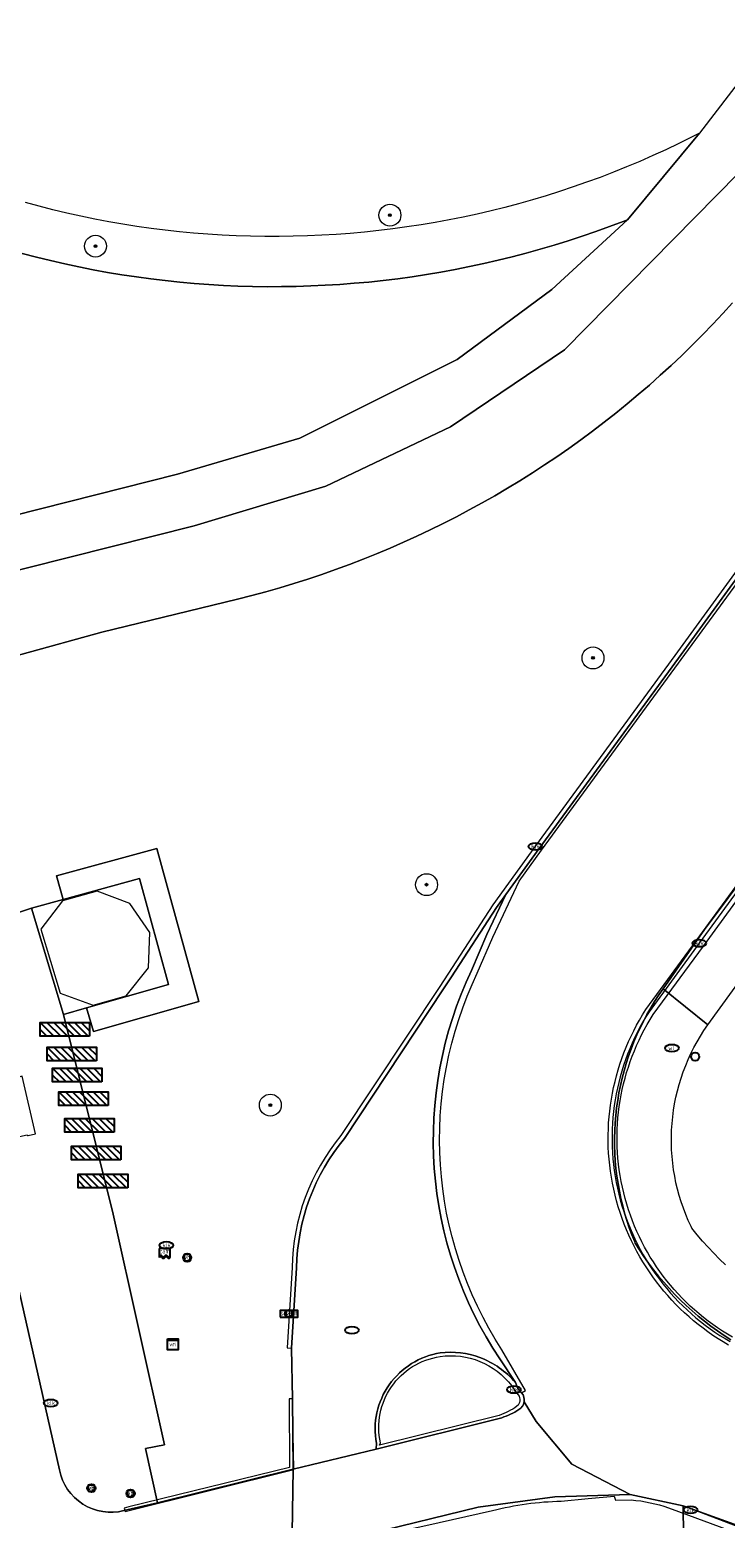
# Model space of a CAD drawing. Header units: metres. Extents: x 152610 to 160096, y 456114 to 462495.
# Tile 48 of 256: x 156068 to 156093, y 459219 to 459273. Entities that reach past the tile are written whole.
import ezdxf
from ezdxf.enums import TextEntityAlignment as Align

# ---------------------------------------------------------------- set-up
doc = ezdxf.new("R2010")
doc.units = ezdxf.units.M
doc.header["$LTSCALE"] = 0.5
doc.layers.get('0').update_dxf_attribs({"linetype": 'CONTINUOUS'})
for name, color, linetype, lineweight in [('B-PV-GR-BOOM-S', 251, 'CONTINUOUS', 25), ('B-PV-GR-GROENVOORZIENING-GV', 251, 'CONTINUOUS', 18), ('B-PV-GR-HAAG-GV', 251, 'CONTINUOUS', 13), ('B-PV-IE-MEUBILAIR-S', 251, 'CONTINUOUS', 25), ('B-PV-IE-MEUBILAIR_WEGMEUBILAIR-GV', 251, 'CONTINUOUS', 18), ('B-PV-IE-MEUBILAIR_WEGMEUBILAIR-S', 251, 'CONTINUOUS', 25), ('B-PV-OG-BEBOUWING_OVERBOUWING-GV', 251, 'CONTINUOUS', 18), ('B-PV-OG-TERREIN_BEGROEID-GV', 251, 'CONTINUOUS', 18), ('B-PV-OG-WEG-GV', 251, 'CONTINUOUS', 18), ('B-PV-RI-HWA_GOOT_LIJNGOOT-G', 251, 'CONTINUOUS', 18), ('B-PV-VH-GESLOTENVERHARDING-GV', 251, 'CONTINUOUS', 18), ('B-PV-VH-GESLOTENVERHARDING_ASFALT-GV', 251, 'CONTINUOUS', 18), ('B-PV-VH-GESLOTENVERHARDING_BETON-GV', 251, 'CONTINUOUS', 18), ('B-PV-VH-ONVERHARD_ZAND-GV', 251, 'CONTINUOUS', 18), ('B-PV-VH-OPENVERHARDING_STRAATBAKSTEEN-GV', 251, 'CONTINUOUS', 18), ('B-PV-VH-OPENVERHARDING_TEGEL-GV', 251, 'CONTINUOUS', 18)]:
    doc.layers.add(name, color=color, linetype=linetype, lineweight=lineweight)
doc.styles.add('NLCS-ISO', font='NLCS-ISO.ttf')

# ---------------------------------------------------------------- blocks, each defined once
blk = doc.blocks.new('SIE-MEUBILAIR_BORD_VERKEER-SO')
blk.add_lwpolyline([(-0.5625, -0.5625), (0.5625, -0.5625), (0.5625, 0.5625), (-0.5625, 0.5625)], close=True)
at = {"style": 'NLCS-ISO'}
blk.add_text('vb', height=0.75, dxfattribs=at).set_placement((0, 0), align=Align.MIDDLE_CENTER)
blk = doc.blocks.new('SIE-MEUBILAIR_BORD_STRAATNAAM-SO')
blk.add_lwpolyline([(-1.62, -0.62), (1.62, -0.62), (1.62, 0.62), (-1.62, 0.62)], close=True)
at = {"style": 'NLCS-ISO'}
blk.add_text('straat', height=0.75, dxfattribs=at).set_placement((0, 0.08), align=Align.MIDDLE_CENTER)
blk = doc.blocks.new('SIE-MEUBILAIR_KAST_VRI-SO')
for points in [[(-1, 1), (1, 1), (1, 0.84), (-1, 0.84)], [(-1, 0.76), (1, 0.76), (1, -1), (-1, -1)]]:
    blk.add_lwpolyline(points, close=True)
at = {"style": 'NLCS-ISO'}
blk.add_text('vri', height=0.75, dxfattribs=at).set_placement((0, 0), align=Align.MIDDLE_CENTER)
blk = doc.blocks.new('SIE-MEUBILAIR_PAAL-SO')
blk.add_circle((0, 0), 0.75)
blk = doc.blocks.new('SIE-MEUBILAIR_PAAL_VERKEERSBORD-SO')
blk.add_circle((0, 0), 0.75)
at = {"style": 'NLCS-ISO'}
blk.add_text('vb', height=0.75, dxfattribs=at).set_placement((0, 0.07), align=Align.MIDDLE_CENTER)
blk = doc.blocks.new('SIE-MEUBILAIR_PUT_KOLK-SO')
blk.add_ellipse((0, 0), major_axis=(1.25, 0), ratio=0.54)
at = {"style": 'NLCS-ISO'}
blk.add_text('klk', height=0.75, dxfattribs=at).set_placement((0.03, 0), align=Align.MIDDLE_CENTER)
blk = doc.blocks.new('SIE-MEUBILAIR_PUT_WATERLEIDINGPUT-SO')
blk.add_ellipse((0, 0), major_axis=(1.25, 0), ratio=0.54)
at = {"style": 'NLCS-ISO'}
blk.add_text('wl', height=0.75, dxfattribs=at).set_placement((-0.14, 0), align=Align.MIDDLE_CENTER)
blk = doc.blocks.new('SIE-MEUBILAIR_PUT_RIOOLPUT-SO')
blk.add_ellipse((0, 0), major_axis=(1.25, 0), ratio=0.54)
blk = doc.blocks.new('SIE-MEUBILAIR_SENSOR_CAMERA-SO')
for p, q in [((1, 0.5), (-1, 0.5)), ((-1, 0.5), (-1, -1.125)), ((1, -1.125), (1, 0.5))]:
    blk.add_line(p, q)
for centre, start, end in [((-0.75, -1.0625), 36.869898, 143.130102), ((-0.75, -1.1875), 36.869898, 143.130102), ((-0.75, -1.3125), 36.869898, 143.130102), ((-0.25, -0.6875), 216.869898, 323.130102), ((-0.25, -0.8125), 216.869898, 323.130102), ((-0.25, -0.9375), 216.869898, 323.130102), ((0.25, -1.0625), 36.869898, 143.130102), ((0.25, -1.1875), 36.869898, 143.130102), ((0.25, -1.3125), 36.869898, 143.130102), ((0.75, -0.6875), 216.869898, 323.130102), ((0.75, -0.8125), 216.869898, 323.130102), ((0.75, -0.9375), 216.869898, 323.130102)]:
    blk.add_arc(centre, 0.3125, start, end)
at = {"style": 'NLCS-ISO'}
blk.add_text('cam', height=0.75, dxfattribs=at).set_placement((0, 0), align=Align.MIDDLE_CENTER)
blk = doc.blocks.new('SIE-WEG_FIETSREK-SO')
for p, q in [((-4.5, 1.25), (-2, -1.25)), ((-4.5, 0), (-3.25, -1.25)), ((-3.25, 1.25), (-0.75, -1.25)), ((-2, 1.25), (0.5, -1.25)), ((-0.75, 1.25), (1.75, -1.25)), ((0.5, 1.25), (3, -1.25)), ((1.76, 1.25), (4.26, -1.25)), ((3.01, 1.25), (4.5, -0.24)), ((4.26, 1.25), (4.5, 1.01))]:
    blk.add_line(p, q)
at = {"flags": 128}
blk.add_lwpolyline([(4.51, -1.25), (-4.51, -1.25), (-4.51, 1.25), (4.51, 1.25), (4.51, -1.25)], close=True, dxfattribs=at)
blk = doc.blocks.new('SGR-BOOM_GBKN-SO')
at = {"linetype": 'ByBlock', "lineweight": 18}
h = blk.add_hatch(color=0, dxfattribs=at)
h.dxf.hatch_style = 1
edge = h.paths.add_edge_path()
edge.add_arc((0, 0), 0.25, 0, 360)
at = {"color": 0, "linetype": 'ByBlock', "lineweight": 18}
for radius in [2, 0.25]:
    blk.add_circle((0, 0), radius, dxfattribs=at)
at = {"color": 0, "linetype": 'ByBlock', "lineweight": 18, "style": 'NLCS-ISO'}
blk.add_attdef('SOORT', (2.5, 0), '', height=1.5, dxfattribs=at)

msp = doc.modelspace()

# ---------------------------------------------------------------- linework, layer by layer
at = {"layer": 'B-PV-GR-GROENVOORZIENING-GV'}
for points in [[(156082.914, 459224.701, 0.42094), (156080.582, 459221.403)], [(156084.358, 459224.532, 0.119786), (156082.914, 459224.701)], [(156085.654, 459223.621, 0.12908), (156084.358, 459224.532)], [(156085.783, 459222.632, 0.223403), (156085.974, 459222.915)], [(156085.974, 459222.915, 0.219189), (156085.88, 459223.244)], [(156085.153, 459222.336, 0.056584), (156085.783, 459222.632)]]:
    msp.add_lwpolyline(points, format="xyb", dxfattribs=at)
at = {"layer": 'B-PV-GR-GROENVOORZIENING-GV', "flags": 128}
for points in [[(156085.88, 459223.244), (156085.739, 459223.406), (156085.654, 459223.621)], [(156080.582, 459221.403), (156080.579, 459221.192), (156085.153, 459222.336)]]:
    msp.add_lwpolyline(points, dxfattribs=at)
at = {"layer": 'B-PV-GR-HAAG-GV', "flags": 128}
msp.add_lwpolyline([(156070.01, 459237.291), (156070.264, 459236.428), (156074.109, 459237.526), (156072.574, 459243.11), (156068.913, 459242.114), (156069.154, 459241.247), (156071.944, 459242.006), (156073.005, 459238.147)], close=True, dxfattribs=at)
at = {"layer": 'B-PV-IE-MEUBILAIR_WEGMEUBILAIR-GV', "flags": 128}
for points in [[(156131.342, 459293.34), (156129.006, 459290.053), (156128.302, 459289.002), (156121.553, 459279.755), (156114.715, 459270.229), (156102.653, 459253.745), (156092.361, 459239.649), (156090.528, 459237.151)], [(156090.679, 459237.047), (156092.508, 459239.541), (156095.526, 459243.675), (156099.131, 459248.6), (156099.526, 459248.331), (156102.476, 459252.419), (156102.042, 459252.694), (156108.268, 459261.129), (156108.48, 459260.953), (156111.413, 459265.072), (156111.175, 459265.216), (156116.761, 459272.807), (156117.105, 459272.53), (156120.076, 459276.585), (156119.673, 459276.847), (156124.645, 459283.653), (156124.858, 459283.458), (156128.36, 459288.271), (156128.118, 459288.495), (156129.143, 459289.875), (156129.346, 459289.726), (156131.698, 459293.068), (156131.529, 459293.189)], [(156085.306, 459241.434), (156086.518, 459243.106), (156091.599, 459250.054), (156094.074, 459253.444), (156099.309, 459260.595), (156099.176, 459260.693), (156093.941, 459253.541), (156091.465, 459250.151), (156086.385, 459243.203), (156084.824, 459241.05), (156082.898, 459238.072), (156079.29, 459232.63)], [(156079.422, 459232.531), (156083.036, 459237.981), (156083.32, 459238.419), (156084.96, 459240.956), (156085.306, 459241.434)], [(156077.505, 459227.815), (156077.324, 459224.883), (156077.49, 459224.877), (156077.671, 459227.808)], [(156085.517, 459223.503), (156085.62, 459223.338), (156085.755, 459223.169)], [(156085.88, 459223.244), (156085.739, 459223.406), (156085.654, 459223.621)], [(156080.582, 459221.403), (156080.579, 459221.192), (156085.153, 459222.336)], [(156085.057, 459222.416), (156080.697, 459221.332), (156080.731, 459221.423)], [(156091.238, 459219.054), (156091.97, 459218.782), (156093.973, 459218.035), (156095.889, 459217.251), (156095.967, 459217.212), (156098.874, 459216.627), (156098.912, 459216.864), (156096.91, 459217.268), (156094.098, 459218.239), (156091.769, 459219.116), (156089.842, 459219.541), (156087.094, 459219.453), (156084.289, 459219.078), (156080.321, 459218.099), (156080.318, 459217.959), (156082.388, 459218.405), (156084.816, 459218.951)], [(156087.317, 459219.295), (156088.31, 459219.384), (156089.258, 459219.478), (156089.304, 459219.328), (156089.878, 459219.34)]]:
    msp.add_lwpolyline(points, dxfattribs=at)
at = {"layer": 'B-PV-IE-MEUBILAIR_WEGMEUBILAIR-GV'}
for points in [[(156090.528, 459237.151, 0.429416), (156093.489, 459225.114)], [(156093.571, 459225.278, -0.428774), (156090.679, 459237.047)], [(156079.29, 459232.63, 0.170052), (156077.505, 459227.815)], [(156077.671, 459227.808, -0.170853), (156079.422, 459232.531)], [(156082.914, 459224.701, 0.42094), (156080.582, 459221.403)], [(156080.731, 459221.423, -0.434768), (156082.903, 459224.569)], [(156082.903, 459224.569, -0.273255), (156085.517, 459223.503)], [(156084.358, 459224.532, 0.119786), (156082.914, 459224.701)], [(156085.654, 459223.621, 0.12908), (156084.358, 459224.532)], [(156085.755, 459223.169, -0.406178), (156085.71, 459222.753)], [(156085.783, 459222.632, 0.465896), (156085.88, 459223.244)], [(156085.71, 459222.753, -0.056602), (156085.057, 459222.416)], [(156085.153, 459222.336, 0.056584), (156085.783, 459222.632)], [(156084.816, 459218.951, -0.056749), (156087.317, 459219.295)], [(156089.878, 459219.34, -0.058702), (156091.238, 459219.054)]]:
    msp.add_lwpolyline(points, format="xyb", dxfattribs=at)
at = {"layer": 'B-PV-IE-MEUBILAIR_WEGMEUBILAIR-GV', "flags": 128}
for points in [[(156068.145, 459232.699), (156067.667, 459234.8), (156067.353, 459234.713), (156067.363, 459234.672), (156066.464, 459234.426), (156066.938, 459232.455), (156066.96, 459232.46), (156067.848, 459232.659), (156067.854, 459232.633), (156067.882, 459232.639)], [(156077.525, 459223.03), (156077.401, 459223.027), (156077.412, 459220.515), (156071.555, 459219.081), (156071.389, 459219.041), (156071.416, 459218.917), (156077.574, 459220.446)]]:
    msp.add_lwpolyline(points, close=True, dxfattribs=at)
at = {"layer": 'B-PV-OG-BEBOUWING_OVERBOUWING-GV', "flags": 128}
msp.add_lwpolyline([(156069.047, 459237.825), (156070.25, 459237.386), (156071.458, 459237.731), (156072.269, 459238.753), (156072.32, 459240.037), (156071.593, 459241.099), (156070.396, 459241.551), (156069.139, 459241.199), (156068.346, 459240.166)], close=True, dxfattribs=at)
at = {"layer": 'B-PV-OG-TERREIN_BEGROEID-GV', "flags": 128}
for points in [[(156064.327, 459254.485), (156073.331, 459256.764), (156077.792, 459258.082), (156083.525, 459260.948), (156086.976, 459263.501), (156089.739, 459266.051), (156089.58, 459265.989), (156089.084, 459265.801), (156088.584, 459265.62), (156088.082, 459265.447), (156087.577, 459265.281), (156087.07, 459265.123), (156086.56, 459264.973), (156086.048, 459264.83), (156085.535, 459264.696), (156085.019, 459264.568), (156084.501, 459264.449), (156083.982, 459264.337), (156083.461, 459264.234), (156082.938, 459264.138), (156082.414, 459264.05), (156081.889, 459263.97), (156081.363, 459263.898), (156080.835, 459263.833), (156080.307, 459263.777), (156079.778, 459263.729), (156079.248, 459263.688), (156078.718, 459263.656), (156078.187, 459263.632), (156077.656, 459263.615), (156077.125, 459263.607), (156076.594, 459263.606), (156076.063, 459263.614), (156075.532, 459263.63), (156075.001, 459263.653), (156074.471, 459263.685), (156073.941, 459263.724), (156073.412, 459263.772), (156072.883, 459263.828), (156072.356, 459263.891), (156071.83, 459263.962), (156071.304, 459264.042), (156070.78, 459264.129), (156070.258, 459264.224), (156069.736, 459264.327), (156069.217, 459264.438), (156068.699, 459264.556), (156068.183, 459264.683), (156067.669, 459264.817)], [(156093.577, 459263.019), (156093.218, 459262.624), (156092.852, 459262.235), (156092.48, 459261.851), (156092.103, 459261.473), (156091.72, 459261.101), (156091.332, 459260.734), (156090.938, 459260.373), (156090.538, 459260.018), (156090.134, 459259.669), (156089.724, 459259.327), (156089.31, 459258.99), (156088.89, 459258.66), (156088.465, 459258.336), (156088.036, 459258.018), (156087.602, 459257.707), (156087.163, 459257.402), (156086.719, 459257.104), (156086.272, 459256.813), (156085.82, 459256.528), (156085.363, 459256.251), (156084.903, 459255.979), (156084.439, 459255.716), (156083.97, 459255.459), (156083.499, 459255.209), (156083.023, 459254.966), (156082.543, 459254.73), (156082.061, 459254.501), (156081.574, 459254.28), (156081.085, 459254.066), (156080.592, 459253.859), (156080.097, 459253.66), (156079.598, 459253.468), (156079.097, 459253.284), (156078.593, 459253.107), (156078.086, 459252.938), (156077.577, 459252.777), (156077.065, 459252.623), (156076.552, 459252.476), (156076.036, 459252.338), (156075.518, 459252.207), (156070.571, 459251.003), (156064.742, 459249.39)], [(156079.422, 459232.531), (156083.036, 459237.981), (156083.32, 459238.419), (156084.96, 459240.956), (156085.306, 459241.434), (156086.518, 459243.106), (156091.599, 459250.054), (156094.074, 459253.444)], [(156067.278, 459240.69), (156067.999, 459240.933), (156069.154, 459241.247), (156068.913, 459242.114), (156072.574, 459243.11), (156074.109, 459237.526), (156070.264, 459236.428), (156070.01, 459237.291), (156069.173, 459237.052), (156070.988, 459229.762), (156072.849, 459221.352), (156072.159, 459221.211), (156072.598, 459219.231)], [(156072.598, 459219.231), (156077.544, 459220.456), (156077.525, 459223.03), (156077.49, 459224.877), (156077.671, 459227.808)]]:
    msp.add_lwpolyline(points, dxfattribs=at)
at = {"layer": 'B-PV-OG-TERREIN_BEGROEID-GV'}
msp.add_lwpolyline([(156077.671, 459227.808, -0.170853), (156079.422, 459232.531)], format="xyb", dxfattribs=at)
at = {"layer": 'B-PV-OG-WEG-GV'}
msp.add_lwpolyline([(156068.291, 459198.402, 0.061483), (156065.761, 459221.269)], format="xyb", dxfattribs=at)
at = {"layer": 'B-PV-RI-HWA_GOOT_LIJNGOOT-G', "flags": 128}
for points in [[(156084.263, 459238.56), (156084.825, 459239.868), (156085.788, 459241.91), (156086.608, 459243.041), (156096.691, 459256.831), (156100.606, 459262.102), (156108.969, 459273.215), (156120.085, 459288.499), (156125.089, 459295.466)], [(156090.412, 459237.23), (156092.247, 459239.732), (156102.54, 459253.828), (156114.601, 459270.312), (156121.44, 459279.837), (156128.187, 459289.083), (156128.891, 459290.133), (156131.228, 459293.421)], [(156085.88, 459223.244), (156086.025, 459223.327), (156085.161, 459224.815)]]:
    msp.add_lwpolyline(points, dxfattribs=at)
at = {"layer": 'B-PV-RI-HWA_GOOT_LIJNGOOT-G'}
for points in [[(156085.161, 459224.815, -0.261043), (156084.263, 459238.56)], [(156093.425, 459224.989, -0.429786), (156090.412, 459237.23)]]:
    msp.add_lwpolyline(points, format="xyb", dxfattribs=at)
at = {"layer": 'B-PV-VH-GESLOTENVERHARDING-GV', "flags": 128}
for points in [[(156069.021, 459220.436), (156067.015, 459229.327), (156065.459, 459235.465), (156064.33, 459239.288), (156061.817, 459246.326)], [(156071.649, 459215.932), (156077.494, 459217.363), (156077.544, 459220.456), (156072.598, 459219.231), (156071.375, 459218.947)]]:
    msp.add_lwpolyline(points, dxfattribs=at)
at = {"layer": 'B-PV-VH-GESLOTENVERHARDING-GV'}
for points in [[(156065.761, 459221.269, -0.061483), (156068.291, 459198.402)], [(156071.375, 459218.947, -0.429578), (156069.021, 459220.436)]]:
    msp.add_lwpolyline(points, format="xyb", dxfattribs=at)
at = {"layer": 'B-PV-VH-GESLOTENVERHARDING_ASFALT-GV', "flags": 128}
for points in [[(156093.787, 459267.747), (156087.449, 459261.308), (156083.284, 459258.489), (156078.741, 459256.333), (156073.938, 459254.881), (156064.806, 459252.583)], [(156064.742, 459249.39), (156070.571, 459251.003), (156075.518, 459252.207), (156076.036, 459252.338), (156076.552, 459252.476), (156077.065, 459252.623), (156077.577, 459252.777), (156078.086, 459252.938), (156078.593, 459253.107), (156079.097, 459253.284), (156079.598, 459253.468), (156080.097, 459253.66), (156080.592, 459253.859), (156081.085, 459254.066), (156081.574, 459254.28), (156082.061, 459254.501), (156082.543, 459254.73), (156083.023, 459254.966), (156083.499, 459255.209), (156083.97, 459255.459), (156084.439, 459255.716), (156084.903, 459255.979), (156085.363, 459256.251), (156085.82, 459256.528), (156086.272, 459256.813), (156086.719, 459257.104), (156087.163, 459257.402), (156087.602, 459257.707), (156088.036, 459258.018), (156088.465, 459258.336), (156088.89, 459258.66), (156089.31, 459258.99), (156089.724, 459259.327), (156090.134, 459259.669), (156090.538, 459260.018), (156090.938, 459260.373), (156091.332, 459260.734), (156091.72, 459261.101), (156092.103, 459261.473), (156092.48, 459261.851), (156092.852, 459262.235), (156093.218, 459262.624), (156093.577, 459263.019)], [(156094.074, 459253.444), (156091.599, 459250.054), (156086.518, 459243.106), (156085.306, 459241.434), (156084.613, 459239.964), (156084.051, 459238.656)], [(156093.509, 459225.177), (156093.262, 459225.337), (156093.019, 459225.503), (156092.781, 459225.677), (156092.547, 459225.856), (156092.319, 459226.042), (156092.095, 459226.234), (156091.877, 459226.432), (156091.665, 459226.636), (156091.458, 459226.846), (156091.256, 459227.061), (156091.061, 459227.281), (156090.872, 459227.507), (156090.689, 459227.738), (156090.512, 459227.973), (156090.342, 459228.214), (156090.178, 459228.459), (156090.021, 459228.708), (156090.003, 459228.75), (156089.901, 459229.008), (156089.806, 459229.268), (156089.718, 459229.531), (156089.638, 459229.797), (156089.566, 459230.064), (156089.502, 459230.334), (156089.445, 459230.605), (156089.396, 459230.878), (156089.355, 459231.153), (156089.322, 459231.428), (156089.297, 459231.704), (156089.28, 459231.981), (156089.271, 459232.258), (156089.27, 459232.535), (156089.277, 459232.812), (156089.292, 459233.089), (156089.315, 459233.366), (156089.346, 459233.641), (156089.385, 459233.916), (156089.431, 459234.189), (156089.486, 459234.461), (156089.549, 459234.731), (156089.619, 459234.999), (156089.696, 459235.265), (156089.782, 459235.529), (156089.875, 459235.79), (156089.976, 459236.049), (156090.084, 459236.304), (156090.199, 459236.556), (156090.322, 459236.805), (156090.451, 459237.05), (156090.588, 459237.291), (156090.732, 459237.528), (156090.882, 459237.762), (156091.039, 459237.99), (156092.551, 459240.155), (156101.975, 459252.764)], [(156085.085, 459224.48), (156085.654, 459223.621), (156085.739, 459223.406), (156085.88, 459223.244)], [(156085.153, 459222.336), (156080.579, 459221.192), (156077.544, 459220.456), (156077.494, 459217.363), (156080.321, 459218.099), (156084.289, 459219.078), (156087.094, 459219.453), (156089.842, 459219.541), (156087.709, 459220.641), (156086.409, 459222.201), (156085.974, 459222.915)], [(156085.974, 459222.915), (156086.409, 459222.201), (156087.709, 459220.641), (156089.842, 459219.541), (156091.769, 459219.116), (156096.91, 459217.268)]]:
    msp.add_lwpolyline(points, dxfattribs=at)
at = {"layer": 'B-PV-VH-GESLOTENVERHARDING_ASFALT-GV'}
for points in [[(156084.051, 459238.656, 0.264253), (156085.085, 459224.48)], [(156085.974, 459222.915, -0.223403), (156085.783, 459222.632)], [(156085.88, 459223.244, -0.219189), (156085.974, 459222.915)], [(156085.783, 459222.632, -0.056584), (156085.153, 459222.336)]]:
    msp.add_lwpolyline(points, format="xyb", dxfattribs=at)
at = {"layer": 'B-PV-VH-GESLOTENVERHARDING_BETON-GV', "flags": 128}
msp.add_lwpolyline([(156067.999, 459240.933), (156069.173, 459237.052), (156070.01, 459237.291), (156073.005, 459238.147), (156071.944, 459242.006), (156069.154, 459241.247)], close=True, dxfattribs=at)
at = {"layer": 'B-PV-VH-ONVERHARD_ZAND-GV', "flags": 128}
msp.add_lwpolyline([(156070.01, 459237.291), (156070.264, 459236.428), (156074.109, 459237.526), (156072.574, 459243.11), (156068.913, 459242.114), (156069.154, 459241.247), (156071.944, 459242.006), (156073.005, 459238.147)], close=True, dxfattribs=at)
at = {"layer": 'B-PV-VH-OPENVERHARDING_STRAATBAKSTEEN-GV', "flags": 128}
for points in [[(156085.306, 459241.434), (156084.96, 459240.956), (156083.32, 459238.419), (156083.036, 459237.981), (156079.422, 459232.531)], [(156084.051, 459238.656), (156084.613, 459239.964), (156085.306, 459241.434)], [(156077.671, 459227.808), (156077.49, 459224.877), (156077.525, 459223.03), (156077.544, 459220.456), (156080.579, 459221.192), (156080.582, 459221.403)], [(156085.654, 459223.621), (156085.085, 459224.48)]]:
    msp.add_lwpolyline(points, dxfattribs=at)
at = {"layer": 'B-PV-VH-OPENVERHARDING_STRAATBAKSTEEN-GV'}
for points in [[(156085.085, 459224.48, -0.264253), (156084.051, 459238.656)], [(156079.422, 459232.531, 0.170853), (156077.671, 459227.808)], [(156080.582, 459221.403, -0.42094), (156082.914, 459224.701)], [(156082.914, 459224.701, -0.119786), (156084.358, 459224.532)], [(156084.358, 459224.532, -0.12908), (156085.654, 459223.621)]]:
    msp.add_lwpolyline(points, format="xyb", dxfattribs=at)
at = {"layer": 'B-PV-VH-OPENVERHARDING_TEGEL-GV', "flags": 128}
for points in [[(156094.054, 459271.413), (156092.365, 459269.205), (156089.739, 459266.051), (156086.976, 459263.501), (156083.525, 459260.948), (156077.792, 459258.082), (156073.331, 459256.764), (156064.327, 459254.485), (156064.806, 459252.583), (156073.938, 459254.881), (156078.741, 459256.333), (156083.284, 459258.489), (156087.449, 459261.308), (156093.787, 459267.747)], [(156067.669, 459264.817), (156068.183, 459264.683), (156068.699, 459264.556), (156069.217, 459264.438), (156069.736, 459264.327), (156070.258, 459264.224), (156070.78, 459264.129), (156071.304, 459264.042), (156071.83, 459263.962), (156072.356, 459263.891), (156072.883, 459263.828), (156073.412, 459263.772), (156073.941, 459263.724), (156074.471, 459263.685), (156075.001, 459263.653), (156075.532, 459263.63), (156076.063, 459263.614), (156076.594, 459263.606), (156077.125, 459263.607), (156077.656, 459263.615), (156078.187, 459263.632), (156078.718, 459263.656), (156079.248, 459263.688), (156079.778, 459263.729), (156080.307, 459263.777), (156080.835, 459263.833), (156081.363, 459263.898), (156081.889, 459263.97), (156082.414, 459264.05), (156082.938, 459264.138), (156083.461, 459264.234), (156083.982, 459264.337), (156084.501, 459264.449), (156085.019, 459264.568), (156085.535, 459264.696), (156086.048, 459264.83), (156086.56, 459264.973), (156087.07, 459265.123), (156087.577, 459265.281), (156088.082, 459265.447), (156088.584, 459265.62), (156089.084, 459265.801), (156089.58, 459265.989), (156089.739, 459266.051), (156092.365, 459269.205), (156092.074, 459269.056), (156091.608, 459268.826), (156091.138, 459268.603), (156090.664, 459268.387), (156090.188, 459268.178), (156089.708, 459267.976), (156089.225, 459267.782), (156088.74, 459267.596), (156088.251, 459267.416), (156087.76, 459267.245), (156087.266, 459267.081), (156086.77, 459266.924), (156086.271, 459266.776), (156085.771, 459266.635), (156085.268, 459266.501), (156084.763, 459266.376), (156084.256, 459266.258), (156083.748, 459266.148), (156083.237, 459266.046), (156082.726, 459265.951), (156082.213, 459265.865), (156081.698, 459265.786), (156081.183, 459265.716), (156080.666, 459265.653), (156080.149, 459265.598), (156079.631, 459265.552), (156079.112, 459265.513), (156078.593, 459265.482), (156078.073, 459265.459), (156077.553, 459265.444), (156077.033, 459265.437), (156076.512, 459265.438), (156075.992, 459265.448), (156075.472, 459265.465), (156074.952, 459265.49), (156074.433, 459265.523), (156073.915, 459265.564), (156073.397, 459265.613), (156072.879, 459265.67), (156072.363, 459265.735), (156071.848, 459265.808), (156071.334, 459265.889), (156070.821, 459265.978), (156070.31, 459266.074), (156069.801, 459266.179), (156069.293, 459266.291), (156068.786, 459266.411), (156068.282, 459266.539), (156067.78, 459266.674)], [(156101.975, 459252.764), (156092.551, 459240.155), (156091.039, 459237.99), (156092.666, 459236.669), (156101.576, 459248.942)], [(156069.173, 459237.052), (156067.999, 459240.933), (156067.278, 459240.69), (156064.234, 459249.279), (156063.014, 459248.897)], [(156061.817, 459246.326), (156064.33, 459239.288), (156065.459, 459235.465), (156067.015, 459229.327), (156069.021, 459220.436)], [(156093.319, 459227.916), (156093.1, 459228.124), (156092.887, 459228.338), (156092.679, 459228.557), (156092.477, 459228.782), (156092.281, 459229.013), (156092.091, 459229.248), (156092.06, 459229.313), (156091.959, 459229.532), (156091.865, 459229.755), (156091.779, 459229.981), (156091.7, 459230.21), (156091.629, 459230.441), (156091.566, 459230.674), (156091.51, 459230.91), (156091.462, 459231.147), (156091.422, 459231.385), (156091.391, 459231.625), (156091.366, 459231.865), (156091.35, 459232.107), (156091.342, 459232.348), (156091.342, 459232.59), (156091.35, 459232.832), (156091.366, 459233.073), (156091.39, 459233.314), (156091.422, 459233.553), (156091.461, 459233.792), (156091.509, 459234.029), (156091.564, 459234.264), (156091.627, 459234.498), (156091.698, 459234.729), (156091.777, 459234.957), (156091.863, 459235.183), (156091.956, 459235.407), (156092.057, 459235.626), (156092.165, 459235.843), (156092.28, 459236.055), (156092.402, 459236.264), (156092.53, 459236.469), (156092.666, 459236.669), (156091.039, 459237.99), (156090.882, 459237.762), (156090.732, 459237.528), (156090.588, 459237.291), (156090.451, 459237.05), (156090.322, 459236.805), (156090.199, 459236.556), (156090.084, 459236.304), (156089.976, 459236.049), (156089.875, 459235.79), (156089.782, 459235.529), (156089.696, 459235.265), (156089.619, 459234.999), (156089.549, 459234.731), (156089.486, 459234.461), (156089.431, 459234.189), (156089.385, 459233.916), (156089.346, 459233.641), (156089.315, 459233.366), (156089.292, 459233.089), (156089.277, 459232.812), (156089.27, 459232.535), (156089.271, 459232.258), (156089.28, 459231.981), (156089.297, 459231.704), (156089.322, 459231.428), (156089.355, 459231.153), (156089.396, 459230.878), (156089.445, 459230.605), (156089.502, 459230.334), (156089.566, 459230.064), (156089.638, 459229.797), (156089.718, 459229.531), (156089.806, 459229.268), (156089.901, 459229.008), (156090.003, 459228.75), (156090.021, 459228.708), (156090.178, 459228.459), (156090.342, 459228.214), (156090.512, 459227.973), (156090.689, 459227.738), (156090.872, 459227.507), (156091.061, 459227.281), (156091.256, 459227.061), (156091.458, 459226.846), (156091.665, 459226.636), (156091.877, 459226.432), (156092.095, 459226.234), (156092.319, 459226.042), (156092.547, 459225.856), (156092.781, 459225.677), (156093.019, 459225.503), (156093.262, 459225.337), (156093.509, 459225.177)], [(156071.375, 459218.947), (156072.598, 459219.231), (156072.159, 459221.211), (156072.849, 459221.352), (156070.988, 459229.762), (156069.173, 459237.052)], [(156091.802, 459216.971), (156091.769, 459219.116), (156089.842, 459219.541), (156087.094, 459219.453), (156084.289, 459219.078), (156080.321, 459218.099)], [(156096.91, 459217.268), (156091.769, 459219.116), (156091.802, 459216.971), (156091.685, 459216.376), (156101.877, 459214.203)]]:
    msp.add_lwpolyline(points, dxfattribs=at)
at = {"layer": 'B-PV-VH-OPENVERHARDING_TEGEL-GV'}
msp.add_lwpolyline([(156069.021, 459220.436, 0.429578), (156071.375, 459218.947)], format="xyb", dxfattribs=at)

# ---------------------------------------------------------------- block references
at = {"layer": 'B-PV-GR-BOOM-S', "xscale": 0.2, "yscale": 0.2, "zscale": 0.2}
for p in [(156081.076, 459266.216), (156070.339, 459265.086), (156088.484, 459250.059), (156082.413, 459241.786), (156076.715, 459233.744)]:
    msp.add_blockref('SGR-BOOM_GBKN-SO', p, dxfattribs=at)
at = {"layer": 'B-PV-IE-MEUBILAIR-S', "xscale": 0.2, "yscale": 0.2, "zscale": 0.2}
for name, p in [('SIE-MEUBILAIR_PUT_KOLK-SO', (156086.38, 459243.18)), ('SIE-MEUBILAIR_PUT_KOLK-SO', (156092.361, 459239.649)), ('SIE-MEUBILAIR_PUT_WATERLEIDINGPUT-SO', (156091.363, 459235.825)), ('SIE-MEUBILAIR_PAAL-SO', (156092.208, 459235.508)), ('SIE-MEUBILAIR_SENSOR_CAMERA-SO', (156072.862, 459228.408)), ('SIE-MEUBILAIR_PUT_KOLK-SO', (156072.926, 459228.627)), ('SIE-MEUBILAIR_PAAL_VERKEERSBORD-SO', (156073.681, 459228.18)), ('SIE-MEUBILAIR_BORD_VERKEER-SO', (156073.681, 459228.18)), ('SIE-MEUBILAIR_BORD_STRAATNAAM-SO', (156077.394, 459226.128)), ('SIE-MEUBILAIR_PAAL_VERKEERSBORD-SO', (156077.394, 459226.128)), ('SIE-MEUBILAIR_BORD_VERKEER-SO', (156077.394, 459226.128)), ('SIE-MEUBILAIR_PUT_RIOOLPUT-SO', (156079.691, 459225.53)), ('SIE-MEUBILAIR_KAST_VRI-SO', (156073.159, 459225.016)), ('SIE-MEUBILAIR_PUT_KOLK-SO', (156085.6, 459223.363)), ('SIE-MEUBILAIR_PUT_KOLK-SO', (156068.706, 459222.872)), ('SIE-MEUBILAIR_PAAL_VERKEERSBORD-SO', (156070.189, 459219.768)), ('SIE-MEUBILAIR_BORD_VERKEER-SO', (156070.189, 459219.768)), ('SIE-MEUBILAIR_PAAL_VERKEERSBORD-SO', (156071.617, 459219.573)), ('SIE-MEUBILAIR_BORD_VERKEER-SO', (156071.617, 459219.573)), ('SIE-MEUBILAIR_PUT_KOLK-SO', (156092.041, 459218.974))]:
    msp.add_blockref(name, p, dxfattribs=at)
at = {"layer": 'B-PV-IE-MEUBILAIR_WEGMEUBILAIR-S', "xscale": 0.2, "yscale": 0.2, "zscale": 0.2}
for p in [(156069.218, 459236.505), (156069.474, 459235.613), (156069.671, 459234.837), (156069.899, 459233.974), (156070.116, 459233.006), (156070.36, 459231.999), (156070.612, 459230.977)]:
    msp.add_blockref('SIE-WEG_FIETSREK-SO', p, dxfattribs=at)

doc.saveas('drawing.dxf')
